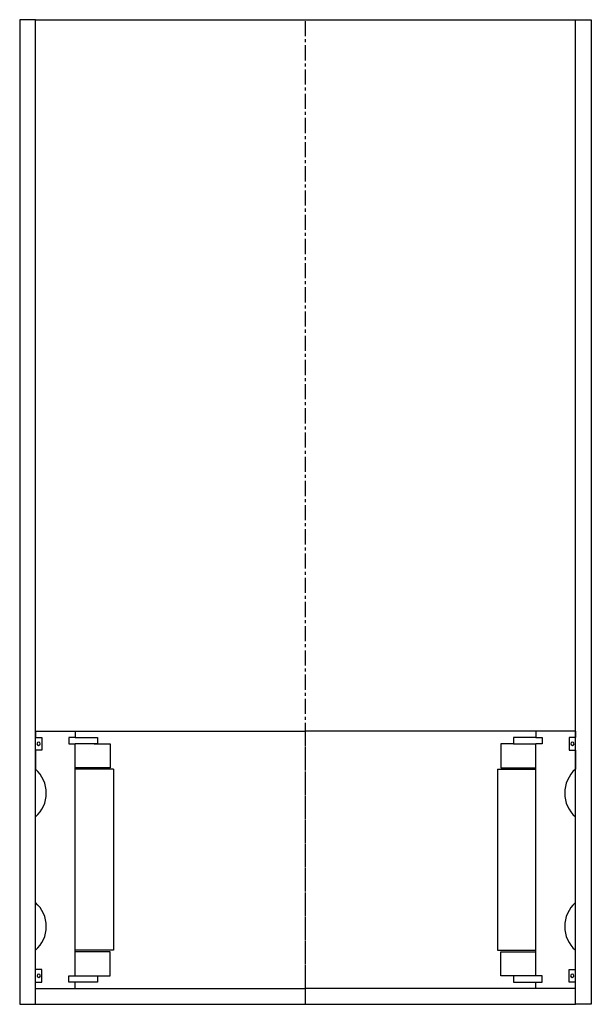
# Model space of a CAD drawing. Extents: x -159 to 21, y -39 to 271.
import ezdxf

# ---------------------------------------------------------------- set-up
doc = ezdxf.new("R2010")
doc.units = 0
doc.header["$LTSCALE"] = 0.15
doc.linetypes.add('CENTER', pattern=[50.8, 31.75, -6.35, 6.35, -6.35])
doc.layers.get('0').update_dxf_attribs({"linetype": 'CONTINUOUS'})
doc.layers.add('CENTER', color=9, linetype='CENTER')

msp = doc.modelspace()

# ---------------------------------------------------------------- linework, layer by layer
for p, q in [((-153.66, 271.33), (-158.66, 271.33)), ((-158.66, 271.33), (-158.66, -38.67)), ((-153.66, -38.67), (-153.66, 271.33)), ((-153.66, 271.33), (16.34, 271.33)), ((16.34, -38.67), (16.34, 271.33)), ((16.34, 271.33), (21.34, 271.33)), ((21.34, 271.33), (21.34, -38.67)), ((-153.66, 47.33), (-141.16, 47.33)), ((-153.66, 47.33), (-153.66, 45.33)), ((-141.16, 47.33), (-68.66, 47.33)), ((-141.16, 47.33), (-141.16, 45.33)), ((3.84, 47.33), (-68.66, 47.33)), ((3.84, 47.33), (3.84, 45.33)), ((16.34, 47.33), (3.84, 47.33)), ((16.34, 47.33), (16.34, 45.33)), ((-153.66, 45.33), (-151.66, 45.33)), ((-151.66, 45.33), (-151.66, 41.33)), ((-141.16, 45.33), (-143.16, 45.33)), ((-143.16, 45.33), (-143.16, 43.33)), ((-141.16, 45.33), (-134.16, 45.33)), ((-134.16, 45.33), (-134.16, 43.33)), ((3.84, 45.33), (-3.16, 45.33)), ((-3.16, 45.33), (-3.16, 43.33)), ((3.84, 45.33), (5.84, 45.33)), ((5.84, 45.33), (5.84, 43.33)), ((16.34, 45.33), (14.34, 45.33)), ((14.34, 45.33), (14.34, 41.33)), ((-151.66, 41.33), (-153.66, 41.33)), ((-153.66, 41.33), (-153.66, 35.33)), ((-143.16, 43.33), (-141.16, 43.33)), ((-141.16, -29.67), (-141.16, 43.33)), ((-134.16, 43.33), (-141.16, 43.33)), ((-135.16, 43.33), (-130.16, 43.33)), ((-130.16, 43.33), (-130.16, 35.83)), ((-3.16, 43.33), (-7.16, 43.33)), ((-7.16, 43.33), (-7.16, 35.83)), ((-3.16, 43.33), (3.84, 43.33)), ((5.84, 43.33), (3.84, 43.33)), ((3.84, -29.67), (3.84, 43.33)), ((14.34, 41.33), (16.34, 41.33)), ((16.34, 41.33), (16.34, 35.33)), ((-130.16, 35.83), (-141.16, 35.83)), ((-129.16, 35.33), (-141.16, 35.33)), ((-129.16, 35.33), (-129.16, -21.67)), ((-8.16, 35.33), (-8.16, -21.67)), ((-8.16, 35.33), (3.84, 35.33)), ((-7.16, 35.83), (3.84, 35.83)), ((-153.66, -6.67), (-153.66, 20.33)), ((16.34, -6.67), (16.34, 20.33)), ((-153.66, -27.67), (-153.66, -21.67)), ((-129.16, -21.67), (-141.16, -21.67)), ((-8.16, -21.67), (3.84, -21.67)), ((16.34, -27.67), (16.34, -21.67)), ((-130.16, -22.17), (-141.16, -22.17)), ((-130.16, -29.67), (-130.16, -22.17)), ((-7.16, -29.67), (-7.16, -22.17)), ((-7.16, -22.17), (3.84, -22.17)), ((-151.66, -27.67), (-153.66, -27.67)), ((-151.66, -31.67), (-151.66, -27.67)), ((14.34, -31.67), (14.34, -27.67)), ((14.34, -27.67), (16.34, -27.67)), ((-143.16, -31.67), (-143.16, -29.67)), ((-143.16, -29.67), (-141.16, -29.67)), ((-141.16, -29.67), (-134.16, -29.67)), ((-134.16, -29.67), (-134.16, -31.67)), ((-134.16, -29.67), (-130.16, -29.67)), ((-3.16, -29.67), (-7.16, -29.67)), ((3.84, -29.67), (-3.16, -29.67)), ((-3.16, -29.67), (-3.16, -31.67)), ((5.84, -29.67), (3.84, -29.67)), ((5.84, -31.67), (5.84, -29.67)), ((-153.66, -33.67), (-153.66, -31.67)), ((-153.66, -31.67), (-151.66, -31.67)), ((-153.66, -33.67), (-141.16, -33.67)), ((-141.16, -31.67), (-143.16, -31.67)), ((-141.16, -33.67), (-141.16, -31.67)), ((-134.16, -31.67), (-141.16, -31.67)), ((-141.16, -33.67), (-68.66, -33.67)), ((3.84, -33.67), (-68.66, -33.67)), ((-3.16, -31.67), (3.84, -31.67)), ((3.84, -33.67), (3.84, -31.67)), ((3.84, -31.67), (5.84, -31.67)), ((16.34, -33.67), (3.84, -33.67)), ((16.34, -31.67), (14.34, -31.67)), ((16.34, -33.67), (16.34, -31.67)), ((-158.66, -38.67), (-153.66, -38.67)), ((-153.66, -38.67), (16.34, -38.67)), ((21.34, -38.67), (16.34, -38.67))]:
    msp.add_line(p, q)
for centre, radius, start, end in [((-152.7, 43.36), 0.525, 0, 180), ((15.37, 43.36), 0.525, 0, 180), ((-152.7, 43.36), 0.525, 180, 0), ((15.37, 43.36), 0.525, 180, 0), ((-160.28, 27.83), 10, 311.4096, 48.5904), ((22.95, 27.83), 10, 131.4096, 228.5904), ((-160.28, -14.17), 10, 311.4096, 48.5904), ((22.95, -14.17), 10, 131.4096, 228.5904), ((-152.64, -29.69), 0.525, 0, 180), ((-152.64, -29.69), 0.525, 180, 0), ((15.32, -29.69), 0.525, 0, 180), ((15.32, -29.69), 0.525, 180, 0)]:
    msp.add_arc(centre, radius, start, end)
at = {"layer": 'CENTER'}
for p, q in [((-68.66, -38.67), (-68.66, 271.33)), ((-68.66, -33.67), (-68.66, 47.33))]:
    msp.add_line(p, q, dxfattribs=at)

doc.saveas('drawing.dxf')
